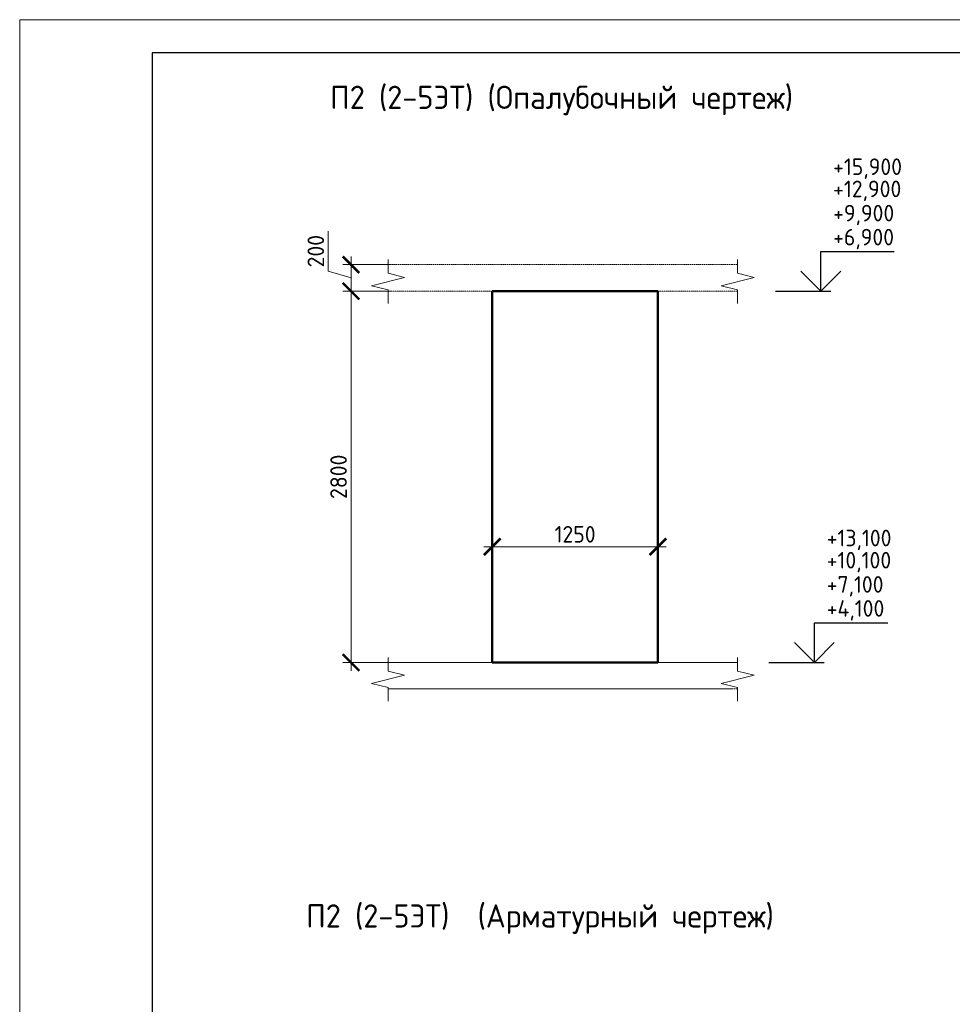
# Model space of a CAD drawing. Header units: millimetres. Extents: x 263826 to 1585445, y -423071 to 70137.
# Tile 134 of 256: x 547078 to 561143, y -183342 to -168492. Entities that reach past the tile are written whole.
import ezdxf

# ---------------------------------------------------------------- set-up
doc = ezdxf.new("R2010")
doc.units = ezdxf.units.MM
doc.linetypes.add('01 Штриховая _4 мм_', pattern=[6, 3.5, -2.5])
for name, color, linetype, lineweight in [('AF_Perekritie', 90, 'Continuous', 18), ('AF_Stena', 90, 'Continuous', 18), ('KR_Fundament', 253, 'Continuous', 18), ('РАЗМЕРЫ', 1, 'Continuous', 9), ('ТОНКИЕ', 7, 'Continuous', 9)]:
    doc.layers.add(name, color=color, linetype=linetype, lineweight=lineweight)
doc.layers.add('ТОЛСТЫЕ_ОСНОВНЫЕ', color=6, linetype='Continuous')
doc.styles.add('GOST-2.304_Type-B', font='GOST_Common.ttf')
doc.dimstyles.new('мой 25', dxfattribs={"dimscale": 100, "dimtxt": 2.5, "dimasz": 2.5, "dimexe": 1.25, "dimexo": 0.625, "dimtad": 1, "dimdec": 0, "dimlfac": 0.5, "dimtxsty": 'GOST-2.304_Type-B', "dimblk": 'ARCHTICK', "dimcen": 2.5, "dimdle": 1.25, "dimaunit": 1, "dimadec": 1, "dimazin": 2, "dimtfac": 1, "dimtdec": 0, "dimtmove": 1, "dimatfit": 3, "dimfxl": 6, "dimfxlon": 1, "dimtfill": 1, "dimlwd": -1, "dimlwe": -1, "dimarcsym": 0})

# ---------------------------------------------------------------- blocks, each defined once
blk = doc.blocks.new('*U46')
at = {"layer": 'ТОЛСТЫЕ_ОСНОВНЫЕ', "color": 6}
blk.add_lwpolyline([(20, 5), (415, 5), (415, 292), (20, 292)], close=True, dxfattribs=at)
at = {"layer": 'ТОНКИЕ'}
blk.add_lwpolyline([(0, 0), (420, 0), (420, 297), (0, 297)], close=True, dxfattribs=at)
blk = doc.blocks.new('_ArchTick')
at = {"color": 0, "linetype": 'ByBlock', "const_width": 0.15}
blk.add_lwpolyline([(-0.5, -0.5), (0.5, 0.5)], dxfattribs=at)
blk = doc.blocks.new('*D534')
at = {"layer": 'DEFPOINTS', "color": 0, "transparency": 16777216}
for p in [(554204, -174643), (556704, -174643), (556704, -176441)]:
    blk.add_point(p, dxfattribs=at)
at = {"layer": 'РАЗМЕРЫ', "color": 0, "linetype": 'Continuous', "transparency": 16777216}
for p, q in [((554204, -175841), (554204, -176566)), ((556704, -175841), (556704, -176566)), ((554079, -176441), (556829, -176441))]:
    blk.add_line(p, q, dxfattribs=at)
at = {"layer": 'РАЗМЕРЫ', "color": 0, "transparency": 16777216, "xscale": 250, "yscale": 250, "zscale": 250, "rotation": 180}
blk.add_blockref('_ArchTick', (554204, -176441), dxfattribs=at)
at = {"layer": 'РАЗМЕРЫ', "color": 0, "transparency": 16777216, "xscale": 250, "yscale": 250, "zscale": 250}
blk.add_blockref('_ArchTick', (556704, -176441), dxfattribs=at)
at = {"layer": 'РАЗМЕРЫ', "color": 0, "lineweight": 0, "transparency": 16777216, "insert": (555454, -176253), "char_height": 250, "attachment_point": 5, "style": 'GOST-2.304_Type-B', "bg_fill": 3, "box_fill_scale": 1.1, "bg_fill_color": 256, "bg_fill_true_color": 13158600, "bg_fill_transparency": 0}
blk.add_mtext('1250', dxfattribs=at)
blk = doc.blocks.new('*D535')
at = {"layer": 'DEFPOINTS', "color": 0, "transparency": 16777216}
for p in [(552994, -172186), (552075, -172586), (552994, -172586)]:
    blk.add_point(p, dxfattribs=at)
at = {"layer": 'РАЗМЕРЫ', "color": 0, "linetype": 'Continuous', "transparency": 16777216}
for p, q in [((551731, -172283), (551731, -171683)), ((552075, -172061), (552075, -172711)), ((552675, -172186), (551950, -172186)), ((552075, -172386), (551731, -172283)), ((552675, -172586), (551950, -172586))]:
    blk.add_line(p, q, dxfattribs=at)
at = {"layer": 'РАЗМЕРЫ', "color": 0, "transparency": 16777216, "xscale": 250, "yscale": 250, "zscale": 250}
for p, rotation in [((552075, -172186), 90), ((552075, -172586), 270)]:
    blk.add_blockref('_ArchTick', p, dxfattribs=dict(at, rotation=rotation))
at = {"layer": 'РАЗМЕРЫ', "color": 0, "lineweight": 0, "transparency": 16777216, "insert": (551544, -171983), "char_height": 250, "attachment_point": 5, "rotation": 90, "style": 'GOST-2.304_Type-B', "bg_fill": 3, "box_fill_scale": 1.1, "bg_fill_color": 256, "bg_fill_true_color": 13158600, "bg_fill_transparency": 0}
blk.add_mtext('200', dxfattribs=at)
blk = doc.blocks.new('*D536')
at = {"layer": 'DEFPOINTS', "color": 0, "transparency": 16777216}
for p in [(552994, -172586), (552075, -178186), (553552, -178186)]:
    blk.add_point(p, dxfattribs=at)
at = {"layer": 'РАЗМЕРЫ', "color": 0, "linetype": 'Continuous', "transparency": 16777216}
for p, q in [((552075, -172461), (552075, -178311)), ((552675, -172586), (551950, -172586)), ((552675, -178186), (551950, -178186))]:
    blk.add_line(p, q, dxfattribs=at)
at = {"layer": 'РАЗМЕРЫ', "color": 0, "transparency": 16777216, "xscale": 250, "yscale": 250, "zscale": 250}
for p, rotation in [((552075, -172586), 90), ((552075, -178186), 270)]:
    blk.add_blockref('_ArchTick', p, dxfattribs=dict(at, rotation=rotation))
at = {"layer": 'РАЗМЕРЫ', "color": 0, "lineweight": 0, "transparency": 16777216, "insert": (551887, -175386), "char_height": 250, "attachment_point": 5, "rotation": 90, "style": 'GOST-2.304_Type-B', "bg_fill": 3, "box_fill_scale": 1.1, "bg_fill_color": 256, "bg_fill_true_color": 13158600, "bg_fill_transparency": 0}
blk.add_mtext('2800', dxfattribs=at)

msp = doc.modelspace()

# ---------------------------------------------------------------- linework, layer by layer
at = {"elevation": 3100}
for points in [[(559159.92882, -171985.87829), (560265.20357, -171985.87829)], [(559159.92882, -172585.87829), (559159.92882, -171985.87829)], [(559459.92882, -172285.87829), (559159.92882, -172585.87829), (558859.92882, -172285.87829)], [(558475.36206, -172585.87829), (559309.92882, -172585.87829)], [(559063.17956, -177585.87829), (560168.45431, -177585.87829)], [(559063.17956, -178185.87829), (559063.17956, -177585.87829)], [(559363.17956, -177885.87829), (559063.17956, -178185.87829), (558763.17956, -177885.87829)], [(558378.61281, -178185.87829), (559213.17956, -178185.87829)]]:
    msp.add_lwpolyline(points, dxfattribs=at)
at = {"layer": 'AF_Perekritie', "linetype": '01 Штриховая _4 мм_', "lineweight": 9}
for p, q in [((557824.16135, -172185.87829, 3100), (552633.33239, -172185.87829, 3100)), ((557824.26057, -172185.87829, 3100), (557905.61694, -172185.87829, 3100)), ((552633.33239, -172585.87829, 3100), (557824.16135, -172585.87829, 3100)), ((557905.61694, -172585.87829, 3100), (557824.26057, -172585.87829, 3100)), ((557824.26057, -178185.87829, 3100), (557905.61694, -178185.87829, 3100)), ((557905.61694, -178585.87829, 3100), (557824.26057, -178585.87829, 3100))]:
    msp.add_line(p, q, dxfattribs=at)
at = {"layer": 'AF_Stena', "lineweight": 50}
for p, q in [((556704.11146, -172585.87829, 3100), (554204.11146, -172585.87829, 3100)), ((554204.11146, -172585.87829, 3100), (554204.11146, -178185.87829, 3100)), ((556704.11146, -178185.87829, 3100), (556704.11146, -172585.87829, 3100)), ((554204.11146, -178185.87829, 3100), (556704.11146, -178185.87829, 3100))]:
    msp.add_line(p, q, dxfattribs=at)
at = {"layer": 'AF_Stena', "lineweight": 20, "elevation": 3100}
for points in [[(552633.33239, -172260.87829), (552633.33239, -172110.87829)], [(557905.61694, -172260.87829), (557905.61694, -172110.87829)], [(552883.33239, -172378.37849), (552383.33239, -172503.37849)], [(552633.33239, -172260.87829), (552633.33239, -172315.87849)], [(552633.33239, -172315.87849), (552883.33239, -172378.37849)], [(558155.61694, -172378.37849), (557655.61694, -172503.37849)], [(557905.61694, -172260.87829), (557905.61694, -172315.87849)], [(557905.61694, -172315.87849), (558155.61694, -172378.37849)], [(552383.33239, -172503.37849), (552633.33239, -172565.87849)], [(557655.61694, -172503.37849), (557905.61694, -172565.87849)], [(552633.33239, -172565.87849), (552633.33239, -172620.87869)], [(552633.33239, -172620.87869), (552633.33239, -172770.87869)], [(557905.61694, -172565.87849), (557905.61694, -172620.87869)], [(557905.61694, -172620.87869), (557905.61694, -172770.87869)], [(557905.61694, -178260.87829), (557905.61694, -178110.87829)], [(557905.61694, -178260.87829), (557905.61694, -178315.87849)], [(557905.61694, -178315.87849), (558155.61694, -178378.37849)], [(558155.61694, -178378.37849), (557655.61694, -178503.37849)], [(552383.33239, -178503.37849), (552633.33239, -178565.87849)], [(552633.33239, -178565.87849), (552633.33239, -178620.87869)], [(552633.33239, -178620.87869), (552633.33239, -178770.87869)], [(557655.61694, -178503.37849), (557905.61694, -178565.87849)], [(557905.61694, -178565.87849), (557905.61694, -178620.87869)], [(557905.61694, -178620.87869), (557905.61694, -178770.87869)]]:
    msp.add_lwpolyline(points, dxfattribs=at)
at = {"layer": 'KR_Fundament', "lineweight": 9}
for p, q in [((557905.61694, -178185.87829, 3100), (552633.33239, -178185.87829, 3100)), ((552633.33239, -178585.87829, 3100), (557824.16135, -178585.87829, 3100))]:
    msp.add_line(p, q, dxfattribs=at)

# ---------------------------------------------------------------- block references
at = {"xscale": 100, "yscale": 100, "zscale": 100}
msp.add_blockref('*U46', (547077.81247, -198191.77617, 3100), dxfattribs=at)

# ---------------------------------------------------------------- texts
at = {"style": 'GOST-2.304_Type-B'}
for s, p in [('+15,900', (559345.84729, -170834.2374, 3100)), ('+12,900', (559345.84729, -171168.96388, 3100)), ('+9,900', (559345.84729, -171533.94187, 3100)), ('+6,900', (559345.84729, -171895.87829, 3100)), ('+13,100', (559249.09803, -176434.2374, 3100)), ('+10,100', (559249.09803, -176768.96388, 3100)), ('+7,100', (559249.09803, -177133.94187, 3100)), ('+4,100', (559249.09803, -177495.87829, 3100))]:
    msp.add_text(s, height=249.999994, dxfattribs=at).set_placement(p)
at = {"layer": 'РАЗМЕРЫ', "char_height": 350, "attachment_point": 5, "style": 'GOST-2.304_Type-B'}
for s, width, insert in [('П2 (2-5ЭТ) (Опалубочный чертеж)', 9816.0881275, (555251.0369, -169710.05156, 3100)), ('П2 (2-5ЭТ)  (Арматурный чертеж)', 10326.6934546, (554925.27207, -182056.3542, 3100))]:
    msp.add_mtext_dynamic_manual_height_columns(s, width=width, gutter_width=625, heights=[0], dxfattribs=dict(at, insert=insert))

# ---------------------------------------------------------------- next in the draw order: dimensions: what is measured, and where the dimension line sits
at = {"layer": 'РАЗМЕРЫ', "color": 146, "lineweight": 0}
dim = msp.add_linear_dim(base=(552074.835, -172585.87829, 3100), p1=(552993.80233, -172185.87829, 3100), p2=(552993.80233, -172585.87829, 3100), angle=90, dimstyle='мой 25', dxfattribs=at)
dim.commit()
dim.dimension.update_dxf_attribs({"geometry": '*D535', "text_midpoint": (551543.585, -172220.25329, 3100)})
at = {"layer": 'РАЗМЕРЫ', "color": 146, "lineweight": 0, "true_color": 0x006272}
dim = msp.add_linear_dim(base=(556704.11146, -176440.64979, 3100), p1=(554204.11146, -174642.58654, 3100), p2=(556704.11146, -174642.58654, 3100), dimstyle='мой 25', dxfattribs=at)
dim.commit()
dim.dimension.update_dxf_attribs({"geometry": '*D534', "text_midpoint": (555454.11146, -176253.14979, 3100)})

# ---------------------------------------------------------------- next in the draw order: dimensions: what is measured, and where the dimension line sits
at = {"layer": 'РАЗМЕРЫ', "color": 146, "lineweight": 0}
dim = msp.add_linear_dim(base=(552074.835, -178185.87829, 3100), p1=(552993.80233, -172585.87829, 3100), p2=(553552.47552, -178185.87829, 3100), angle=90, dimstyle='мой 25', dxfattribs=at)
dim.commit()
dim.dimension.update_dxf_attribs({"geometry": '*D536', "text_midpoint": (551887.335, -175385.87829, 3100)})

# ---------------------------------------------------------------- next in the draw order: linework, layer by layer
at = {"layer": 'AF_Stena', "lineweight": 20, "elevation": 3100}
for points in [[(552633.33239, -178260.87829), (552633.33239, -178110.87829)], [(552633.33239, -178260.87829), (552633.33239, -178315.87849)], [(552633.33239, -178315.87849), (552883.33239, -178378.37849)], [(552883.33239, -178378.37849), (552383.33239, -178503.37849)]]:
    msp.add_lwpolyline(points, dxfattribs=at)
at = {"layer": 'KR_Fundament', "lineweight": 9}
msp.add_line((557824.16135, -178185.87829, 3100), (552633.33239, -178185.87829, 3100), dxfattribs=at)

doc.saveas('drawing.dxf')
